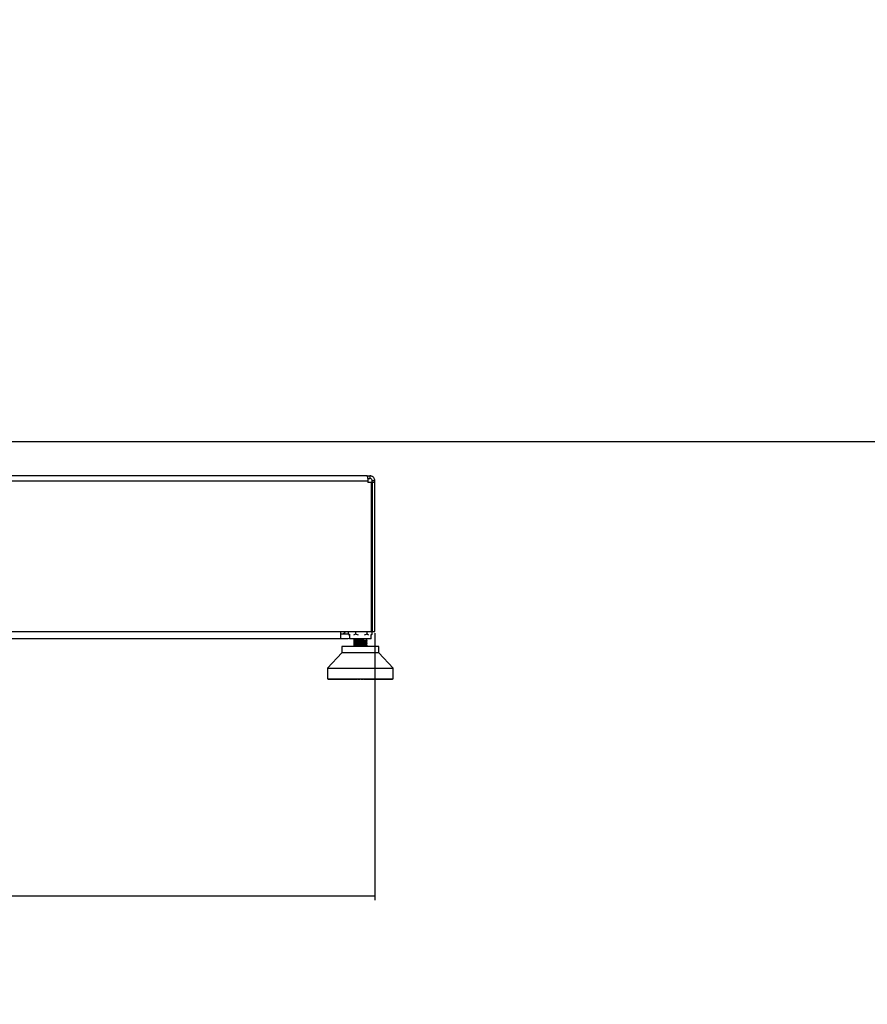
# Model space of a CAD drawing. Header units: millimetres. Extents: x 20 to 19631, y 28 to 16288.
# Tile 20 of 124: x 6529 to 7834, y 1251 to 2768. Entities that reach past the tile are written whole.
import ezdxf

# ---------------------------------------------------------------- set-up
doc = ezdxf.new("R2010")
doc.units = ezdxf.units.MM
doc.header["$LTSCALE"] = 2
doc.layers.add('COMPONENT_GEOMETRY', color=7, linetype='Continuous')
doc.styles.add('SLDTEXTSTYLE0', font='TXT', dxfattribs={"width": 0.75})
doc.dimstyles.new('SLDDIMSTYLE1', dxfattribs={"dimtxt": 100, "dimasz": 6.604, "dimexe": 0, "dimexo": 0.0625, "dimgap": 25, "dimtad": 0, "dimtih": 1, "dimtoh": 1, "dimdec": 1, "dimrnd": 1e-09, "dimzin": 12, "dimdsep": 46, "dimtxsty": 'SLDTEXTSTYLE0', "dimsah": 1, "dimcen": 0.09, "dimadec": 0, "dimazin": 3, "dimtfac": 1, "dimtdec": 1, "dimtofl": 0, "dimtmove": 0, "dimatfit": 3, "dimfxl": 1, "dimfrac": 2, "dimtolj": 1, "dimtzin": 12, "dimarcsym": 0})

# ---------------------------------------------------------------- blocks, each defined once
blk = doc.blocks.new('_D_3')
at = {"layer": 'COMPONENT_GEOMETRY', "color": 7}
for p, q in [((5259.9, 1823), (5259.9, 1411.6)), ((7075.9, 1823), (7075.9, 1411.6)), ((5930.9, 1562), (5900.5, 1562)), ((5900.5, 1562), (5900.5, 1403.3)), ((6404.9, 1562), (6435.4, 1562)), ((6435.4, 1562), (6435.4, 1403.3)), ((5259.9, 1418), (5849.7, 1418)), ((7075.9, 1418), (6486.2, 1418)), ((5900.5, 1403.3), (5930.9, 1403.3)), ((6435.4, 1403.3), (6404.9, 1403.3))]:
    blk.add_line(p, q, dxfattribs=at)
for points in [[(5259.9, 1418), (5266.5, 1417), (5266.5, 1419)], [(7075.9, 1418), (7069.3, 1419), (7069.3, 1417)]]:
    blk.add_solid(points, dxfattribs=at)
at = {"layer": 'COMPONENT_GEOMETRY', "color": 7, "char_height": 100, "attachment_point": 1, "style": 'SLDTEXTSTYLE0'}
for s, insert in [('2\'11.75"', (5930.9, 1532.2)), ('908mm', (5932.1, 1382.6))]:
    blk.add_mtext(s, dxfattribs=dict(at, insert=insert))
blk = doc.blocks.new('_D_4')
at = {"layer": 'COMPONENT_GEOMETRY', "color": 7}
for p, q in [((10221, 6612.5), (10221, 4529.8)), ((10021, 4509.5), (9990.5, 4509.5)), ((9990.5, 4509.5), (9990.5, 4350.8)), ((10421.1, 4509.5), (10451.6, 4509.5)), ((10451.6, 4509.5), (10451.6, 4350.8)), ((9990.5, 4350.8), (10021, 4350.8)), ((10451.6, 4350.8), (10421.1, 4350.8)), ((10221, 2118.5), (10221, 4201.1)), ((6365.5, 2118.5), (10227.4, 2118.5))]:
    blk.add_line(p, q, dxfattribs=at)
for points in [[(10221, 6612.5), (10220, 6605.9), (10222, 6605.9)], [(10221, 2118.5), (10222, 2125.1), (10220, 2125.1)]]:
    blk.add_solid(points, dxfattribs=at)
at = {"layer": 'COMPONENT_GEOMETRY', "color": 7, "char_height": 100, "attachment_point": 1, "style": 'SLDTEXTSTYLE0'}
for s, insert in [('7\'4.46"', (10021, 4479.7)), ('2247mm', (9948.3, 4330))]:
    blk.add_mtext(s, dxfattribs=dict(at, insert=insert))

msp = doc.modelspace()

# ---------------------------------------------------------------- linework, layer by layer
at = {"color": 7, "linetype": 'Continuous', "lineweight": 25}
for p, q in [((7063.93, 2065.49), (5271.93, 2065.49)), ((7063.93, 2065.49), (7067.93, 2065.49)), ((7067.93, 2065.49), (7067.93, 2061.49)), ((5270.76, 2057.49), (7065.1, 2057.49)), ((7064.79, 2061.49), (7067.93, 2061.49)), ((7065.1, 2057.49), (7065.1, 2055.09)), ((7070.3, 2055.09), (7065.1, 2055.09)), ((7070.3, 2055.09), (7070.3, 1825.49)), ((7075.93, 2057.49), (7071.93, 2057.49)), ((7071.93, 2055.09), (7071.93, 2057.49)), ((7075.93, 2055.09), (7071.93, 2055.09)), ((7071.93, 2055.09), (7071.93, 1825.49)), ((7075.93, 2055.09), (7075.93, 2057.49)), ((7075.93, 1825.49), (7075.93, 2055.09)), ((5265.56, 1825.49), (7070.3, 1825.49)), ((7023.43, 1814.49), (7023.43, 1825.49)), ((7034.93, 1821.49), (7023.43, 1821.49)), ((7035.23, 1821.5), (7034.93, 1821.49)), ((7035.23, 1821.35), (7035.23, 1825.49)), ((7035.23, 1821.35), (7036.05, 1820.75)), ((7037.95, 1819.93), (7035.23, 1821.35)), ((7035.99, 1820.68), (7036.97, 1819.92)), ((7045.91, 1821.35), (7043.19, 1819.93)), ((7045.91, 1825.49), (7045.91, 1821.35)), ((7050.55, 1819.93), (7045.91, 1821.35)), ((7064.15, 1821.35), (7059.51, 1819.93)), ((7064.15, 1821.35), (7064.15, 1825.49)), ((7066.08, 1819.93), (7064.15, 1821.35)), ((7071.72, 1821.35), (7069.79, 1819.93)), ((7069.97, 1819.92), (7070.96, 1820.68)), ((7070.92, 1832.46), (7070.3, 1832.93)), ((7071.72, 1831.76), (7070.3, 1832.8)), ((7071.72, 1821.35), (7071.72, 1831.76)), ((7071.93, 1825.49), (7075.93, 1825.49)), ((7023.43, 1814.49), (5312.43, 1814.49)), ((7034.93, 1814.49), (7023.43, 1814.49)), ((7036.97, 1814.65), (7034.93, 1814.49)), ((7036.97, 1819.92), (7036.97, 1814.49)), ((7069.97, 1814.49), (7036.97, 1814.49)), ((7043.35, 1813.38), (7043.47, 1813.35)), ((7043.35, 1805.56), (7043.47, 1805.54)), ((7043.36, 1810.77), (7043.47, 1810.75)), ((7043.47, 1813.47), (7043.47, 1813.42)), ((7043.47, 1808.26), (7043.47, 1808.22)), ((7043.47, 1805.66), (7043.47, 1805.61)), ((7043.48, 1814.49), (7043.48, 1813.48)), ((7043.48, 1813.42), (7043.48, 1810.88)), ((7043.48, 1810.76), (7043.48, 1810.72)), ((7043.48, 1810.72), (7043.48, 1808.26)), ((7043.48, 1808.11), (7043.48, 1805.67)), ((7043.48, 1805.56), (7043.48, 1803.07)), ((7043.71, 1810.78), (7044.05, 1810.74)), ((7063.46, 1812.15), (7063.55, 1812.14)), ((7063.47, 1812.17), (7063.47, 1814.49)), ((7063.47, 1809.57), (7063.47, 1812.02)), ((7063.47, 1809.41), (7063.47, 1809.46)), ((7063.47, 1806.96), (7063.47, 1809.41)), ((7063.47, 1806.81), (7063.47, 1806.86)), ((7063.47, 1804.36), (7063.47, 1806.81)), ((7063.56, 1809.53), (7063.54, 1809.52)), ((7069.97, 1814.49), (7069.97, 1819.92)), ((7025.12, 1792.52), (7003.06, 1768.9)), ((7025.12, 1802.74), (7025.12, 1792.52)), ((7081.83, 1802.74), (7025.12, 1802.74)), ((7079.3, 1792.52), (7025.12, 1792.52)), ((7043.48, 1802.9), (7043.48, 1802.74)), ((7063.47, 1804.21), (7063.47, 1804.26)), ((7063.47, 1802.74), (7063.47, 1804.21)), ((7081.83, 1792.52), (7079.3, 1792.52)), ((7081.83, 1792.52), (7081.83, 1802.74)), ((7103.89, 1768.9), (7081.83, 1792.52)), ((7003.06, 1768.9), (7003.06, 1752.83)), ((7003.06, 1768.9), (7099.4, 1768.9)), ((7099.4, 1768.9), (7103.89, 1768.9)), ((7103.89, 1752.83), (7103.89, 1768.9)), ((7003.06, 1752.83), (7103.89, 1752.83)), ((7003.72, 1752.51), (7003.72, 1752.83)), ((7004.05, 1752.2), (7003.72, 1752.51)), ((7003.72, 1752.51), (7003.81, 1752.51)), ((7003.81, 1752.83), (7003.81, 1752.51)), ((7003.81, 1752.51), (7004.12, 1752.2)), ((7003.98, 1752.51), (7003.98, 1752.83)), ((7004.34, 1752.2), (7003.98, 1752.51)), ((7003.98, 1752.51), (7004.31, 1752.51)), ((7004.05, 1752.2), (7004.12, 1752.2)), ((7004.12, 1752.2), (7004.34, 1752.2)), ((7004.31, 1752.83), (7004.31, 1752.51)), ((7004.31, 1752.51), (7004.58, 1752.2)), ((7004.34, 1752.2), (7004.58, 1752.2)), ((7004.58, 1752.2), (7005.05, 1752.2)), ((7004.67, 1752.51), (7004.67, 1752.83)), ((7005.05, 1752.2), (7004.67, 1752.51)), ((7004.67, 1752.51), (7005.23, 1752.51)), ((7005.05, 1752.2), (7005.47, 1752.2)), ((7005.23, 1752.83), (7005.23, 1752.51)), ((7005.23, 1752.51), (7005.47, 1752.2)), ((7005.47, 1752.2), (7006.17, 1752.2)), ((7005.77, 1752.51), (7005.77, 1752.83)), ((7006.17, 1752.2), (7005.77, 1752.51)), ((7005.77, 1752.51), (7006.55, 1752.51)), ((7006.17, 1752.2), (7006.76, 1752.2)), ((7006.55, 1752.83), (7006.55, 1752.51)), ((7006.55, 1752.51), (7006.76, 1752.2)), ((7006.76, 1752.2), (7007.7, 1752.2)), ((7007.28, 1752.51), (7007.28, 1752.83)), ((7007.28, 1752.51), (7008.28, 1752.51)), ((7007.7, 1752.2), (7007.28, 1752.51)), ((7007.7, 1752.2), (7008.45, 1752.2)), ((7008.28, 1752.83), (7008.28, 1752.51)), ((7008.28, 1752.51), (7008.45, 1752.2)), ((7008.45, 1752.2), (7009.61, 1752.2)), ((7009.18, 1752.51), (7009.18, 1752.83)), ((7009.18, 1752.51), (7010.4, 1752.51)), ((7009.61, 1752.2), (7009.18, 1752.51)), ((7009.61, 1752.2), (7010.52, 1752.2)), ((7010.4, 1752.83), (7010.4, 1752.51)), ((7010.4, 1752.51), (7010.52, 1752.2)), ((7010.52, 1752.2), (7011.9, 1752.2)), ((7011.46, 1752.51), (7011.46, 1752.83)), ((7011.9, 1752.2), (7011.46, 1752.51)), ((7011.46, 1752.51), (7012.88, 1752.51)), ((7011.9, 1752.2), (7012.96, 1752.2)), ((7012.88, 1752.83), (7012.88, 1752.51)), ((7012.88, 1752.51), (7012.96, 1752.2)), ((7012.96, 1752.2), (7014.55, 1752.2)), ((7014.1, 1752.51), (7014.1, 1752.83)), ((7014.55, 1752.2), (7014.1, 1752.51)), ((7014.1, 1752.51), (7015.7, 1752.51)), ((7014.55, 1752.2), (7015.75, 1752.2)), ((7015.7, 1752.83), (7015.7, 1752.51)), ((7015.7, 1752.51), (7015.75, 1752.2)), ((7015.75, 1752.2), (7017.52, 1752.2)), ((7017.07, 1752.51), (7017.07, 1752.83)), ((7017.07, 1752.51), (7018.85, 1752.51)), ((7017.52, 1752.2), (7017.07, 1752.51)), ((7017.52, 1752.2), (7018.86, 1752.2)), ((7018.85, 1752.83), (7018.85, 1752.51)), ((7018.85, 1752.51), (7018.86, 1752.2)), ((7018.86, 1752.2), (7020.81, 1752.2)), ((7020.36, 1752.51), (7020.36, 1752.83)), ((7020.36, 1752.51), (7022.3, 1752.51)), ((7020.81, 1752.2), (7020.36, 1752.51)), ((7020.81, 1752.2), (7022.26, 1752.2)), ((7022.3, 1752.51), (7022.26, 1752.2)), ((7022.26, 1752.2), (7024.37, 1752.2)), ((7022.3, 1752.83), (7022.3, 1752.51)), ((7023.93, 1752.51), (7023.93, 1752.83)), ((7024.37, 1752.2), (7023.93, 1752.51)), ((7023.93, 1752.51), (7026.01, 1752.51)), ((7024.37, 1752.2), (7025.93, 1752.2)), ((7026.01, 1752.51), (7025.93, 1752.2)), ((7025.93, 1752.2), (7028.18, 1752.2)), ((7026.01, 1752.83), (7026.01, 1752.51)), ((7027.75, 1752.51), (7027.75, 1752.83)), ((7028.18, 1752.2), (7027.75, 1752.51)), ((7027.75, 1752.51), (7029.95, 1752.51)), ((7028.18, 1752.2), (7029.84, 1752.2)), ((7029.95, 1752.51), (7029.84, 1752.2)), ((7029.84, 1752.2), (7032.21, 1752.2)), ((7029.95, 1752.83), (7029.95, 1752.51)), ((7031.79, 1752.51), (7031.79, 1752.83)), ((7032.21, 1752.2), (7031.79, 1752.51)), ((7031.79, 1752.51), (7034.1, 1752.51)), ((7032.21, 1752.2), (7033.94, 1752.2)), ((7034.1, 1752.51), (7033.94, 1752.2)), ((7033.94, 1752.2), (7036.3, 1752.2)), ((7034.1, 1752.83), (7034.1, 1752.51)), ((7036.01, 1752.51), (7036.01, 1752.83)), ((7036.42, 1752.2), (7036.01, 1752.51)), ((7036.01, 1752.51), (7038.41, 1752.51)), ((7036.42, 1752.2), (7038.22, 1752.2)), ((7038.41, 1752.51), (7038.22, 1752.2)), ((7038.22, 1752.2), (7040.08, 1752.2)), ((7038.41, 1752.83), (7038.41, 1752.51)), ((7040.08, 1752.2), (7040.49, 1752.51)), ((7040.08, 1752.2), (7040.77, 1752.2)), ((7040.39, 1752.51), (7040.39, 1752.83)), ((7040.39, 1752.51), (7042.85, 1752.51)), ((7040.77, 1752.2), (7040.39, 1752.51)), ((7040.77, 1752.2), (7042.62, 1752.2)), ((7042.85, 1752.51), (7042.62, 1752.2)), ((7042.62, 1752.2), (7043.98, 1752.2)), ((7042.85, 1752.83), (7042.85, 1752.51)), ((7042.85, 1752.51), (7044.37, 1752.51)), ((7043.98, 1752.2), (7044.37, 1752.51)), ((7043.98, 1752.2), (7044.81, 1752.2)), ((7044.37, 1752.51), (7044.37, 1752.83)), ((7044.81, 1752.2), (7045.03, 1752.25)), ((7044.87, 1752.51), (7044.87, 1752.83)), ((7045.23, 1752.2), (7044.87, 1752.51)), ((7044.87, 1752.51), (7047.38, 1752.51)), ((7045.23, 1752.2), (7047.12, 1752.2)), ((7047.38, 1752.51), (7047.12, 1752.2)), ((7047.12, 1752.2), (7047.96, 1752.2)), ((7047.38, 1752.83), (7047.38, 1752.51)), ((7047.38, 1752.51), (7048.32, 1752.51)), ((7047.96, 1752.2), (7048.32, 1752.51)), ((7047.96, 1752.2), (7048.8, 1752.2)), ((7048.32, 1752.51), (7048.32, 1752.83)), ((7048.8, 1752.2), (7049.16, 1752.51)), ((7049.16, 1752.51), (7049.16, 1752.83)), ((7049.43, 1752.51), (7049.43, 1752.83)), ((7049.76, 1752.2), (7049.43, 1752.51)), ((7049.43, 1752.51), (7051.96, 1752.51)), ((7049.76, 1752.2), (7051.67, 1752.2)), ((7051.96, 1752.51), (7051.67, 1752.2)), ((7051.67, 1752.2), (7051.98, 1752.2)), ((7051.96, 1752.83), (7051.96, 1752.51)), ((7051.96, 1752.51), (7052.32, 1752.51)), ((7051.98, 1752.2), (7052.32, 1752.51)), ((7051.98, 1752.2), (7052.83, 1752.2)), ((7052.32, 1752.51), (7052.32, 1752.83)), ((7052.83, 1752.2), (7053.16, 1752.51)), ((7053.16, 1752.51), (7053.16, 1752.83)), ((7053.79, 1752.51), (7053.79, 1752.83)), ((7054.12, 1752.2), (7053.79, 1752.51)), ((7053.79, 1752.51), (7054.02, 1752.51)), ((7054.02, 1752.51), (7054.02, 1752.83)), ((7054.33, 1752.2), (7054.02, 1752.51)), ((7054.02, 1752.51), (7056.56, 1752.51)), ((7054.12, 1752.2), (7054.33, 1752.2)), ((7054.33, 1752.2), (7056.23, 1752.2)), ((7056.56, 1752.51), (7056.23, 1752.2)), ((7056.23, 1752.2), (7056.87, 1752.2)), ((7056.56, 1752.83), (7056.56, 1752.51)), ((7056.87, 1752.2), (7057.17, 1752.51)), ((7056.87, 1752.2), (7057.19, 1752.2)), ((7057.17, 1752.51), (7057.17, 1752.83)), ((7057.17, 1752.51), (7057.52, 1752.51)), ((7057.19, 1752.2), (7057.52, 1752.51)), ((7057.52, 1752.51), (7057.52, 1752.83)), ((7057.79, 1752.51), (7057.79, 1752.83)), ((7058.15, 1752.2), (7057.79, 1752.51)), ((7057.79, 1752.51), (7058.61, 1752.51)), ((7058.15, 1752.2), (7058.88, 1752.2)), ((7058.61, 1752.51), (7058.61, 1752.83)), ((7058.88, 1752.2), (7058.61, 1752.51)), ((7058.61, 1752.51), (7061.13, 1752.51)), ((7058.88, 1752.2), (7060.77, 1752.2)), ((7061.13, 1752.51), (7060.77, 1752.2)), ((7060.77, 1752.2), (7060.87, 1752.2)), ((7060.87, 1752.2), (7061.14, 1752.51)), ((7060.87, 1752.2), (7061.72, 1752.2)), ((7061.13, 1752.83), (7061.13, 1752.51)), ((7061.14, 1752.51), (7061.14, 1752.83)), ((7061.72, 1752.2), (7061.93, 1752.26)), ((7061.76, 1752.51), (7061.76, 1752.83)), ((7062.14, 1752.2), (7061.76, 1752.51)), ((7061.76, 1752.51), (7063.15, 1752.51)), ((7062.14, 1752.2), (7063.39, 1752.2)), ((7063.15, 1752.51), (7063.15, 1752.83)), ((7063.39, 1752.2), (7063.15, 1752.51)), ((7063.15, 1752.51), (7065.63, 1752.51)), ((7063.39, 1752.2), (7065.25, 1752.2)), ((7065.63, 1752.51), (7065.25, 1752.2)), ((7065.25, 1752.2), (7066.06, 1752.2)), ((7065.63, 1752.83), (7065.63, 1752.51)), ((7065.66, 1752.51), (7065.66, 1752.83)), ((7066.06, 1752.2), (7065.66, 1752.51)), ((7065.66, 1752.51), (7067.62, 1752.51)), ((7066.06, 1752.2), (7067.82, 1752.2)), ((7067.62, 1752.51), (7067.62, 1752.83)), ((7067.82, 1752.2), (7067.62, 1752.51)), ((7067.62, 1752.51), (7070.03, 1752.51)), ((7067.82, 1752.2), (7069.63, 1752.2)), ((7070.03, 1752.51), (7069.63, 1752.2)), ((7069.63, 1752.2), (7069.87, 1752.2)), ((7069.87, 1752.2), (7069.68, 1752.23)), ((7069.87, 1752.2), (7072.12, 1752.2)), ((7070.03, 1752.83), (7070.03, 1752.51)), ((7071.96, 1752.51), (7071.96, 1752.83)), ((7071.96, 1752.51), (7074.29, 1752.51)), ((7072.12, 1752.2), (7071.96, 1752.51)), ((7072.12, 1752.2), (7073.87, 1752.2)), ((7074.29, 1752.51), (7073.87, 1752.2)), ((7073.87, 1752.2), (7076.27, 1752.2)), ((7074.29, 1752.83), (7074.29, 1752.51)), ((7076.14, 1752.51), (7076.14, 1752.83)), ((7076.27, 1752.2), (7076.14, 1752.51)), ((7076.14, 1752.51), (7078.37, 1752.51)), ((7076.27, 1752.2), (7077.94, 1752.2)), ((7078.37, 1752.51), (7077.94, 1752.2)), ((7077.94, 1752.2), (7080.22, 1752.2)), ((7078.37, 1752.83), (7078.37, 1752.51)), ((7080.13, 1752.51), (7080.13, 1752.83)), ((7080.13, 1752.51), (7082.24, 1752.51)), ((7080.22, 1752.2), (7080.13, 1752.51)), ((7080.22, 1752.2), (7081.8, 1752.2)), ((7082.24, 1752.51), (7081.8, 1752.2)), ((7081.8, 1752.2), (7083.94, 1752.2)), ((7082.24, 1752.83), (7082.24, 1752.51)), ((7083.89, 1752.51), (7083.89, 1752.83)), ((7083.94, 1752.2), (7083.89, 1752.51)), ((7083.89, 1752.51), (7085.86, 1752.51)), ((7083.94, 1752.2), (7085.42, 1752.2)), ((7085.86, 1752.51), (7085.42, 1752.2)), ((7085.42, 1752.2), (7087.4, 1752.2)), ((7085.86, 1752.83), (7085.86, 1752.51)), ((7087.4, 1752.51), (7087.4, 1752.83)), ((7087.4, 1752.2), (7087.4, 1752.51)), ((7087.4, 1752.51), (7089.21, 1752.51)), ((7087.4, 1752.2), (7088.76, 1752.2)), ((7089.21, 1752.51), (7088.76, 1752.2)), ((7088.76, 1752.2), (7090.57, 1752.2)), ((7089.21, 1752.83), (7089.21, 1752.51)), ((7090.57, 1752.2), (7090.61, 1752.51)), ((7090.57, 1752.2), (7091.81, 1752.2)), ((7090.61, 1752.51), (7090.61, 1752.83)), ((7090.61, 1752.51), (7092.25, 1752.51)), ((7092.25, 1752.51), (7091.81, 1752.2)), ((7091.81, 1752.2), (7093.43, 1752.2)), ((7092.25, 1752.83), (7092.25, 1752.51)), ((7093.43, 1752.2), (7093.51, 1752.51)), ((7093.43, 1752.2), (7094.52, 1752.2)), ((7093.51, 1752.51), (7093.51, 1752.83)), ((7093.51, 1752.51), (7094.96, 1752.51)), ((7094.96, 1752.51), (7094.52, 1752.2)), ((7094.52, 1752.2), (7095.95, 1752.2)), ((7094.96, 1752.83), (7094.96, 1752.51)), ((7095.95, 1752.2), (7096.06, 1752.51)), ((7095.95, 1752.2), (7096.89, 1752.2)), ((7096.06, 1752.51), (7096.06, 1752.83)), ((7096.06, 1752.51), (7097.32, 1752.51)), ((7097.32, 1752.51), (7096.89, 1752.2)), ((7096.89, 1752.2), (7098.1, 1752.2)), ((7097.32, 1752.83), (7097.32, 1752.51)), ((7098.1, 1752.2), (7098.26, 1752.51)), ((7098.1, 1752.2), (7098.88, 1752.2)), ((7098.26, 1752.51), (7098.26, 1752.83)), ((7098.26, 1752.51), (7099.3, 1752.51)), ((7099.3, 1752.51), (7098.88, 1752.2)), ((7098.88, 1752.2), (7099.87, 1752.2)), ((7099.3, 1752.83), (7099.3, 1752.51)), ((7099.87, 1752.2), (7100.07, 1752.51)), ((7099.87, 1752.2), (7100.49, 1752.2)), ((7100.07, 1752.51), (7100.07, 1752.83)), ((7100.07, 1752.51), (7100.9, 1752.51)), ((7100.9, 1752.51), (7100.49, 1752.2)), ((7100.49, 1752.2), (7101.25, 1752.2)), ((7100.9, 1752.83), (7100.9, 1752.51)), ((7101.25, 1752.2), (7101.48, 1752.51)), ((7101.25, 1752.2), (7101.7, 1752.2)), ((7101.48, 1752.51), (7101.48, 1752.83)), ((7101.48, 1752.51), (7102.08, 1752.51)), ((7102.08, 1752.51), (7101.7, 1752.2)), ((7101.7, 1752.2), (7102.22, 1752.2)), ((7102.08, 1752.83), (7102.08, 1752.51)), ((7102.22, 1752.2), (7102.48, 1752.51)), ((7102.22, 1752.2), (7102.5, 1752.2)), ((7102.48, 1752.51), (7102.48, 1752.83)), ((7102.48, 1752.51), (7102.86, 1752.51)), ((7102.86, 1752.51), (7102.5, 1752.2)), ((7102.5, 1752.2), (7102.77, 1752.2)), ((7102.77, 1752.2), (7103.07, 1752.51)), ((7102.77, 1752.2), (7102.87, 1752.2)), ((7102.86, 1752.83), (7102.86, 1752.51)), ((7103.21, 1752.51), (7102.87, 1752.2)), ((7102.9, 1752.2), (7103.23, 1752.51)), ((7103.07, 1752.51), (7103.07, 1752.83)), ((7103.07, 1752.51), (7103.21, 1752.51)), ((7103.21, 1752.83), (7103.21, 1752.51)), ((7103.23, 1752.51), (7103.23, 1752.83))]:
    msp.add_line(p, q, dxfattribs=at)
at = {"color": 8, "linetype": 'Continuous', "lineweight": 25}
for p, q in [((7003.81, 1752.51), (7003.98, 1752.51)), ((7004.31, 1752.51), (7004.67, 1752.51)), ((7005.23, 1752.51), (7005.77, 1752.51)), ((7006.55, 1752.51), (7007.28, 1752.51)), ((7008.28, 1752.51), (7009.18, 1752.51)), ((7010.4, 1752.51), (7011.46, 1752.51)), ((7012.88, 1752.51), (7014.1, 1752.51)), ((7015.7, 1752.51), (7017.07, 1752.51)), ((7018.85, 1752.51), (7020.36, 1752.51)), ((7022.3, 1752.51), (7023.93, 1752.51)), ((7026.01, 1752.51), (7027.75, 1752.51)), ((7029.95, 1752.51), (7031.79, 1752.51)), ((7034.1, 1752.51), (7036.01, 1752.51)), ((7038.41, 1752.51), (7040.39, 1752.51)), ((7044.37, 1752.51), (7044.87, 1752.51)), ((7048.32, 1752.51), (7049.16, 1752.51)), ((7052.32, 1752.51), (7053.16, 1752.51)), ((7056.56, 1752.51), (7057.17, 1752.51)), ((7061.13, 1752.51), (7061.14, 1752.51)), ((7061.14, 1752.51), (7061.76, 1752.51)), ((7065.63, 1752.51), (7065.66, 1752.51)), ((7070.03, 1752.51), (7071.96, 1752.51)), ((7074.29, 1752.51), (7076.14, 1752.51)), ((7078.37, 1752.51), (7080.13, 1752.51)), ((7082.24, 1752.51), (7083.89, 1752.51)), ((7085.86, 1752.51), (7087.4, 1752.51)), ((7089.21, 1752.51), (7090.61, 1752.51)), ((7092.25, 1752.51), (7093.51, 1752.51)), ((7094.96, 1752.51), (7096.06, 1752.51)), ((7097.32, 1752.51), (7098.26, 1752.51)), ((7099.3, 1752.51), (7100.07, 1752.51)), ((7100.9, 1752.51), (7101.48, 1752.51)), ((7102.08, 1752.51), (7102.48, 1752.51)), ((7102.86, 1752.51), (7103.07, 1752.51)), ((7103.21, 1752.51), (7103.23, 1752.51))]:
    msp.add_line(p, q, dxfattribs=at)
at = {"color": 7, "linetype": 'Continuous', "lineweight": 25}
msp.add_arc((7022.93, 1831.49), 10, 272.86598, 323.1301, dxfattribs=at)
for points, knots in [([(7063.93, 2065.49), (7063.98, 2065.38), (7064.04, 2065.21), (7064.3, 2064.21), (7064.52, 2063.19), (7064.74, 2061.92), (7065, 2060.07), (7065.06, 2058.51), (7065.1, 2057.49)], [0, 0, 0, 0, 0.2411651, 0.3695163, 0.5, 0.6304837, 0.7588349, 1, 1, 1, 1]), ([(7075.93, 2057.49), (7075.82, 2058.51), (7075.66, 2060.07), (7074.65, 2061.92), (7073.63, 2063.19), (7072.37, 2064.21), (7070.51, 2065.21), (7068.95, 2065.38), (7067.93, 2065.49)], [0, 0, 0, 0, 0.2411651, 0.3695163, 0.5, 0.6304837, 0.7588349, 1, 1, 1, 1]), ([(7071.93, 2057.49), (7071.92, 2057.74), (7071.89, 2058.25), (7071.59, 2059.26), (7070.84, 2060.4), (7069.71, 2061.14), (7068.69, 2061.45), (7068.18, 2061.48), (7067.93, 2061.49)], [0, 0, 0, 0, 0.1166597, 0.2403658, 0.5, 0.7596342, 0.8833403, 1, 1, 1, 1]), ([(7063.47, 1809.46), (7063.47, 1809.44), (7063.45, 1809.38), (7062.5, 1809.28), (7060.69, 1809.16), (7058.2, 1809.04), (7055.3, 1808.91), (7052.23, 1808.79), (7049.27, 1808.66), (7046.7, 1808.54), (7044.7, 1808.42), (7043.57, 1808.29), (7043.16, 1808.2), (7043.44, 1808.15), (7043.5, 1808.14)], [0, 0, 0, 0, 0.0400214, 0.1337208, 0.227319, 0.3210461, 0.4146312, 0.5083505, 0.6019668, 0.6956457, 0.789317, 0.8829406, 0.9766559, 1, 1, 1, 1]), ([(7043.43, 1812.77), (7043.4, 1812.77), (7043.28, 1812.75), (7043.4, 1812.73), (7043.47, 1812.71)], [0, 0, 0, 0, 0.2849487, 1, 1, 1, 1]), ([(7043.43, 1810.17), (7043.4, 1810.17), (7043.28, 1810.14), (7043.39, 1810.12), (7043.47, 1810.11)], [0, 0, 0, 0, 0.3070089, 1, 1, 1, 1]), ([(7043.41, 1807.56), (7043.38, 1807.56), (7043.29, 1807.54), (7043.39, 1807.52), (7043.46, 1807.51)], [0, 0, 0, 0, 0.30112311, 1, 1, 1, 1]), ([(7063.48, 1812.07), (7063.47, 1812.05), (7063.47, 1811.99), (7062.5, 1811.89), (7060.71, 1811.76), (7058.21, 1811.64), (7055.32, 1811.52), (7052.25, 1811.39), (7049.3, 1811.27), (7046.71, 1811.14), (7044.75, 1811.02), (7043.6, 1810.91), (7043.51, 1810.85), (7043.47, 1810.82)], [0, 0, 0, 0, 0.0424618, 0.1420769, 0.2415626, 0.3411435, 0.4406843, 0.5402079, 0.6398017, 0.7392769, 0.8388952, 0.9383633, 1, 1, 1, 1]), ([(7062.38, 1814.49), (7061.83, 1814.45), (7060.74, 1814.37), (7058.23, 1814.25), (7055.35, 1814.12), (7052.28, 1814), (7049.32, 1813.87), (7046.72, 1813.75), (7044.77, 1813.63), (7043.61, 1813.52), (7043.52, 1813.45), (7043.48, 1813.43)], [0, 0, 0, 0, 0.1142877, 0.2307519, 0.3473674, 0.4638073, 0.5804196, 0.6968912, 0.8134581, 0.9299967, 1, 1, 1, 1]), ([(7043.48, 1808.11), (7043.49, 1808.12), (7043.49, 1808.15), (7043.58, 1808.17), (7043.73, 1808.21), (7043.97, 1808.25), (7044.45, 1808.3), (7045.5, 1808.38), (7047.59, 1808.51), (7051.24, 1808.67), (7054.15, 1808.8), (7055.89, 1808.86), (7057.15, 1808.92), (7058.1, 1808.96), (7058.84, 1809)], [0, 0, 0, 0, 0.0357617, 0.081863, 0.0922226, 0.1490928, 0.218002, 0.2660978, 0.4492579, 0.6324115, 0.8158289, 0.8476021, 0.8822066, 1, 1, 1, 1]), ([(7063.46, 1806.94), (7063.49, 1806.94), (7063.79, 1806.89), (7063.5, 1806.8), (7062.53, 1806.68), (7060.66, 1806.56), (7058.18, 1806.43), (7055.27, 1806.31), (7052.2, 1806.18), (7049.25, 1806.06), (7046.67, 1805.94), (7044.72, 1805.81), (7043.6, 1805.71), (7043.51, 1805.64), (7043.48, 1805.62)], [0, 0, 0, 0, 0.01193, 0.1053392, 0.1986358, 0.2920086, 0.3853588, 0.4786769, 0.5720741, 0.6653509, 0.7587661, 0.852043, 0.9454401, 1, 1, 1, 1]), ([(7043.52, 1813.32), (7043.54, 1813.34), (7043.59, 1813.42), (7044.45, 1813.51), (7045.89, 1813.62), (7047.51, 1813.71), (7049.55, 1813.8), (7050.75, 1813.86), (7051.13, 1813.87), (7052.52, 1813.93), (7055.29, 1814.04), (7057.66, 1814.15), (7058.84, 1814.2)], [0, 0, 0, 0, 0.0890292, 0.264968, 0.2962102, 0.4488051, 0.5781392, 0.6149433, 0.626335, 0.6330505, 0.8166078, 1, 1, 1, 1]), ([(7058.84, 1809.15), (7058.11, 1809.12), (7056.95, 1809.06), (7054.41, 1808.95), (7051.25, 1808.83), (7048.67, 1808.71), (7046.57, 1808.6), (7044.76, 1808.5), (7043.85, 1808.39), (7043.55, 1808.32), (7043.59, 1808.3), (7043.62, 1808.29)], [0, 0, 0, 0, 0.1214082, 0.1912455, 0.3814932, 0.5716759, 0.5916654, 0.7622156, 0.9525062, 0.9632914, 1, 1, 1, 1]), ([(7043.64, 1810.72), (7043.61, 1810.74), (7043.48, 1810.82), (7044.86, 1810.95), (7047.57, 1811.11), (7050.26, 1811.23), (7052.81, 1811.34), (7055.5, 1811.44), (7057.66, 1811.55), (7058.84, 1811.6)], [0, 0, 0, 0, 0.0785213, 0.2649929, 0.4487557, 0.6323735, 0.6650129, 0.8164395, 1, 1, 1, 1]), ([(7058.84, 1814.36), (7057.7, 1814.3), (7055.92, 1814.22), (7053.28, 1814.12), (7051.39, 1814.04), (7049.47, 1813.95), (7047.17, 1813.85), (7045.66, 1813.75), (7044.31, 1813.65), (7043.62, 1813.58), (7043.59, 1813.52), (7043.58, 1813.5)], [0, 0, 0, 0, 0.1844216, 0.2858722, 0.3813211, 0.4615089, 0.5784396, 0.7624115, 0.7737842, 0.9525701, 1, 1, 1, 1]), ([(7043.66, 1805.51), (7043.62, 1805.53), (7043.48, 1805.61), (7044.87, 1805.74), (7046.83, 1805.86), (7049.01, 1805.97), (7051.48, 1806.07), (7054.59, 1806.21), (7056.71, 1806.29), (7057.92, 1806.35), (7058.48, 1806.37), (7058.84, 1806.39)], [0, 0, 0, 0, 0.0809841, 0.2644219, 0.4480084, 0.4801614, 0.6321587, 0.8156321, 0.9075699, 0.941069, 1, 1, 1, 1]), ([(7058.84, 1806.55), (7058.81, 1806.55), (7058.49, 1806.53), (7057.35, 1806.48), (7054.88, 1806.37), (7052.55, 1806.27), (7051.09, 1806.21), (7049.83, 1806.16), (7047.44, 1806.05), (7045.28, 1805.93), (7044.28, 1805.83), (7043.86, 1805.78), (7043.56, 1805.74), (7043.62, 1805.7), (7043.65, 1805.69)], [0, 0, 0, 0, 0.0058383, 0.0542788, 0.1906492, 0.3806965, 0.3842179, 0.4092228, 0.5712709, 0.7612039, 0.8563777, 0.8893466, 0.952061, 1, 1, 1, 1]), ([(7058.84, 1811.75), (7057.66, 1811.7), (7056.47, 1811.64), (7055, 1811.58), (7053.71, 1811.53), (7051.08, 1811.42), (7048.19, 1811.3), (7046.19, 1811.18), (7044.62, 1811.08), (7043.53, 1810.98), (7043.63, 1810.91), (7043.65, 1810.9)], [0, 0, 0, 0, 0.18950035, 0.19255152, 0.21696596, 0.37949866, 0.56917012, 0.66454174, 0.75990418, 0.94957212, 1, 1, 1, 1]), ([(7063.28, 1812.17), (7063.31, 1812.14), (7063.38, 1812.05), (7061.87, 1811.92), (7059.85, 1811.81), (7058.84, 1811.75)], [0, 0, 0, 0, 0.2180787, 0.6086967, 1, 1, 1, 1]), ([(7058.84, 1811.6), (7059.88, 1811.65), (7061.17, 1811.72), (7062.11, 1811.8), (7062.38, 1811.82), (7062.51, 1811.83), (7062.56, 1811.84), (7062.58, 1811.84), (7062.58, 1811.84), (7062.59, 1811.84), (7062.65, 1811.85), (7062.83, 1811.87), (7063.14, 1811.91), (7063.33, 1811.94), (7063.41, 1811.97), (7063.42, 1811.97), (7063.42, 1811.97), (7063.42, 1811.97), (7063.42, 1811.97), (7063.42, 1811.97), (7063.42, 1811.97), (7063.42, 1811.97), (7063.43, 1811.98), (7063.47, 1811.99), (7063.44, 1812.01), (7063.42, 1812.02)], [0, 0, 0, 0, 0.3899336, 0.4880121, 0.5370691, 0.5616001, 0.5738661, 0.5753994, 0.5754473, 0.5765265, 0.5815118, 0.6174255, 0.7141814, 0.8667194, 0.8897346, 0.892673, 0.8941473, 0.8948857, 0.8952553, 0.8953015, 0.8953246, 0.8953361, 0.9019491, 0.9229532, 1, 1, 1, 1]), ([(7063.29, 1809.57), (7063.34, 1809.54), (7063.39, 1809.5), (7062.91, 1809.41), (7061.85, 1809.31), (7059.86, 1809.2), (7058.84, 1809.15)], [0, 0, 0, 0, 0.21760494, 0.24116315, 0.61241199, 1, 1, 1, 1]), ([(7058.84, 1809), (7059.85, 1809.05), (7061.39, 1809.13), (7062.7, 1809.24), (7063.07, 1809.3), (7063.25, 1809.33)], [0, 0, 0, 0, 0.4883559, 0.7447266, 1, 1, 1, 1]), ([(7063.46, 1806.96), (7063.46, 1806.96), (7063.49, 1806.95), (7063.42, 1806.91), (7063.26, 1806.87), (7062.95, 1806.83), (7062.71, 1806.8), (7062.38, 1806.77), (7061.41, 1806.68), (7059.87, 1806.6), (7058.84, 1806.55)], [0, 0, 0, 0, 0.0221094, 0.0900767, 0.2187239, 0.3616898, 0.4025689, 0.4153442, 0.6102172, 1, 1, 1, 1]), ([(7058.84, 1806.39), (7059.88, 1806.45), (7061.17, 1806.52), (7062.11, 1806.59), (7062.38, 1806.61), (7062.51, 1806.62), (7062.56, 1806.63), (7062.58, 1806.63), (7062.59, 1806.63), (7062.63, 1806.64), (7062.9, 1806.67), (7063.33, 1806.72), (7063.29, 1806.76), (7063.27, 1806.78)], [0, 0, 0, 0, 0.4218957, 0.5280007, 0.5810682, 0.6076037, 0.6208716, 0.6225301, 0.6226337, 0.6254239, 0.6542751, 0.8497004, 1, 1, 1, 1]), ([(7063.52, 1808.81), (7063.53, 1808.8), (7063.57, 1808.78), (7063.39, 1808.76), (7063.28, 1808.75)], [0, 0, 0, 0, 0.3594638, 1, 1, 1, 1]), ([(7063.52, 1811.41), (7063.53, 1811.41), (7063.57, 1811.39), (7063.41, 1811.37), (7063.31, 1811.36)], [0, 0, 0, 0, 0.3541529, 1, 1, 1, 1]), ([(7043.42, 1804.96), (7043.39, 1804.96), (7043.29, 1804.94), (7043.39, 1804.92), (7043.46, 1804.91)], [0, 0, 0, 0, 0.324153, 1, 1, 1, 1]), ([(7063.43, 1804.35), (7063.47, 1804.34), (7063.78, 1804.29), (7063.51, 1804.2), (7062.51, 1804.08), (7060.64, 1803.95), (7058.16, 1803.83), (7055.25, 1803.7), (7052.18, 1803.58), (7049.27, 1803.46), (7046.78, 1803.34), (7044.9, 1803.22), (7043.75, 1803.11), (7043.26, 1803.02), (7043.4, 1802.97), (7043.44, 1802.95)], [0, 0, 0, 0, 0.0155588, 0.1047251, 0.1937851, 0.2829733, 0.372027, 0.4612029, 0.5502915, 0.6394254, 0.7251161, 0.8081022, 0.8885626, 0.9662724, 1, 1, 1, 1]), ([(7043.65, 1802.9), (7043.61, 1802.93), (7043.51, 1802.99), (7044.18, 1803.07), (7045.4, 1803.18), (7047.59, 1803.3), (7050.18, 1803.42), (7052.74, 1803.52), (7055.43, 1803.64), (7057.66, 1803.74), (7058.84, 1803.79)], [0, 0, 0, 0, 0.0814152, 0.2005651, 0.2658311, 0.4492957, 0.6326995, 0.6547157, 0.8164902, 1, 1, 1, 1]), ([(7058.84, 1803.94), (7057.66, 1803.89), (7055.88, 1803.8), (7053.67, 1803.72), (7052.37, 1803.66), (7050.43, 1803.58), (7047.58, 1803.46), (7045.63, 1803.34), (7044.27, 1803.23), (7043.93, 1803.18), (7043.63, 1803.13)], [0, 0, 0, 0, 0.1996276, 0.2999033, 0.3354617, 0.4002868, 0.5999137, 0.7996665, 0.8245478, 1, 1, 1, 1]), ([(7063.29, 1804.36), (7063.32, 1804.33), (7063.38, 1804.25), (7061.87, 1804.1), (7059.85, 1804), (7058.84, 1803.94)], [0, 0, 0, 0, 0.2176649, 0.6088228, 1, 1, 1, 1]), ([(7058.84, 1803.79), (7059.77, 1803.84), (7061.32, 1803.92), (7062.62, 1804.03), (7063.26, 1804.11), (7063.53, 1804.17), (7063.46, 1804.2), (7063.45, 1804.21)], [0, 0, 0, 0, 0.35207609, 0.58371405, 0.76471954, 0.97506659, 1, 1, 1, 1]), ([(7063.52, 1803.6), (7063.53, 1803.59), (7063.57, 1803.58), (7063.42, 1803.56), (7063.33, 1803.55)], [0, 0, 0, 0, 0.3938158, 1, 1, 1, 1])]:
    msp.add_open_spline(points, degree=3, knots=knots, dxfattribs=at)

# ---------------------------------------------------------------- dimensions: what is measured, and where the dimension line sits
at = {"layer": 'COMPONENT_GEOMETRY', "color": 7}
dim = msp.add_linear_dim(base=(10221.03, 6612.47), p1=(6362.93, 2118.49), p2=(11463.96, 6612.47), angle=90, dimstyle='SLDDIMSTYLE1', dxfattribs=at)
dim.commit()
dim.dimension.update_dxf_attribs({"geometry": '_D_4', "text_midpoint": (10221.03, 4365.48), "dimtype": 160})
dim = msp.add_linear_dim(base=(7075.93, 1417.99), p1=(5259.93, 1825.49), p2=(7075.93, 1825.49), dimstyle='SLDDIMSTYLE1', dxfattribs=at)
dim.commit()
dim.dimension.update_dxf_attribs({"geometry": '_D_3', "text_midpoint": (6167.93, 1417.99), "dimtype": 160})

doc.saveas('drawing.dxf')
